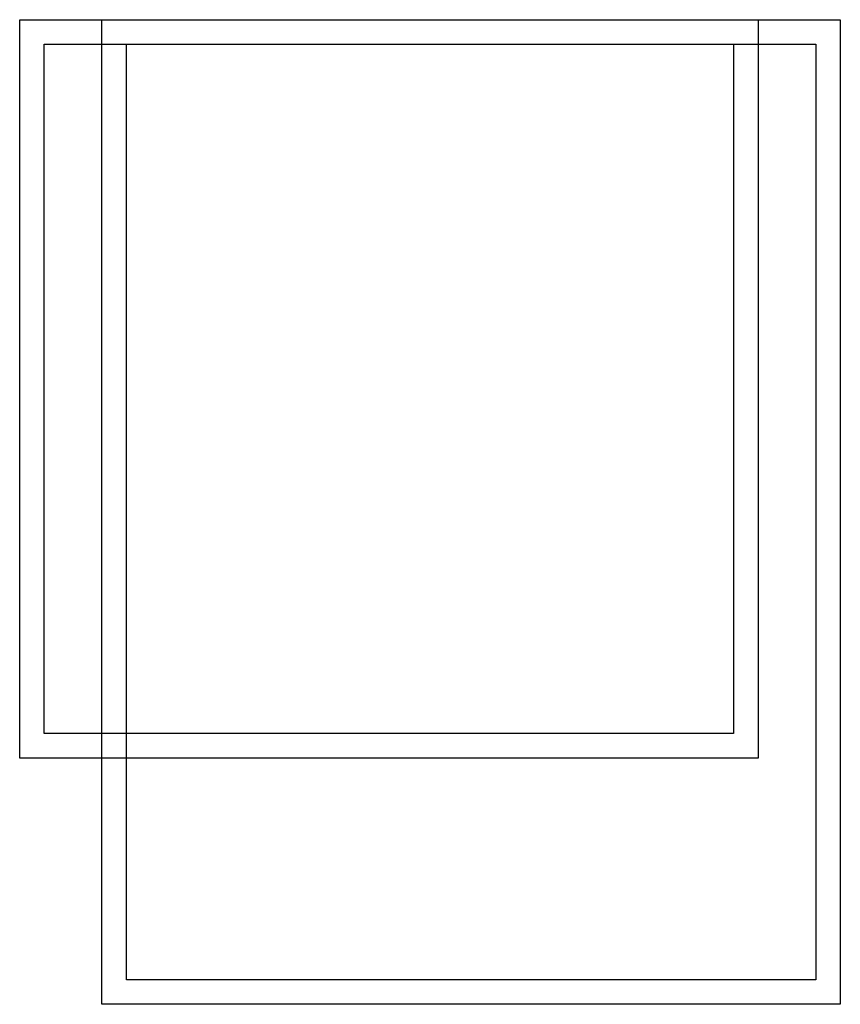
# Model space of a CAD drawing. Header units: centimetres. Extents: x 0 to 840, y 0 to 320.
import ezdxf

# ---------------------------------------------------------------- set-up
doc = ezdxf.new("R2010")
doc.units = ezdxf.units.CM
doc.header["$MEASUREMENT"] = 0
doc.layers.add('90x120 v1_Sketch6', color=7, linetype='Continuous')
doc.layers.add('90x120 v1_Sketch7', color=7, linetype='Continuous')

msp = doc.modelspace()

# ---------------------------------------------------------------- linework, layer by layer
at = {"layer": '90x120 v1_Sketch6'}
for p, q in [((740, 230), (740, 320)), ((740, 320), (830, 320)), ((830, 320), (830, 230)), ((743, 317), (827, 317)), ((743, 233), (743, 317)), ((827, 317), (827, 233)), ((827, 233), (743, 233)), ((830, 230), (740, 230))]:
    msp.add_line(p, q, dxfattribs=at)
at = {"layer": '90x120 v1_Sketch7'}
for p, q in [((750, 320), (840, 320)), ((750, 200), (750, 320)), ((840, 320), (840, 200)), ((753, 203), (753, 317)), ((753, 317), (837, 317)), ((837, 317), (837, 203)), ((837, 203), (753, 203)), ((840, 200), (750, 200))]:
    msp.add_line(p, q, dxfattribs=at)

doc.saveas('drawing.dxf')
